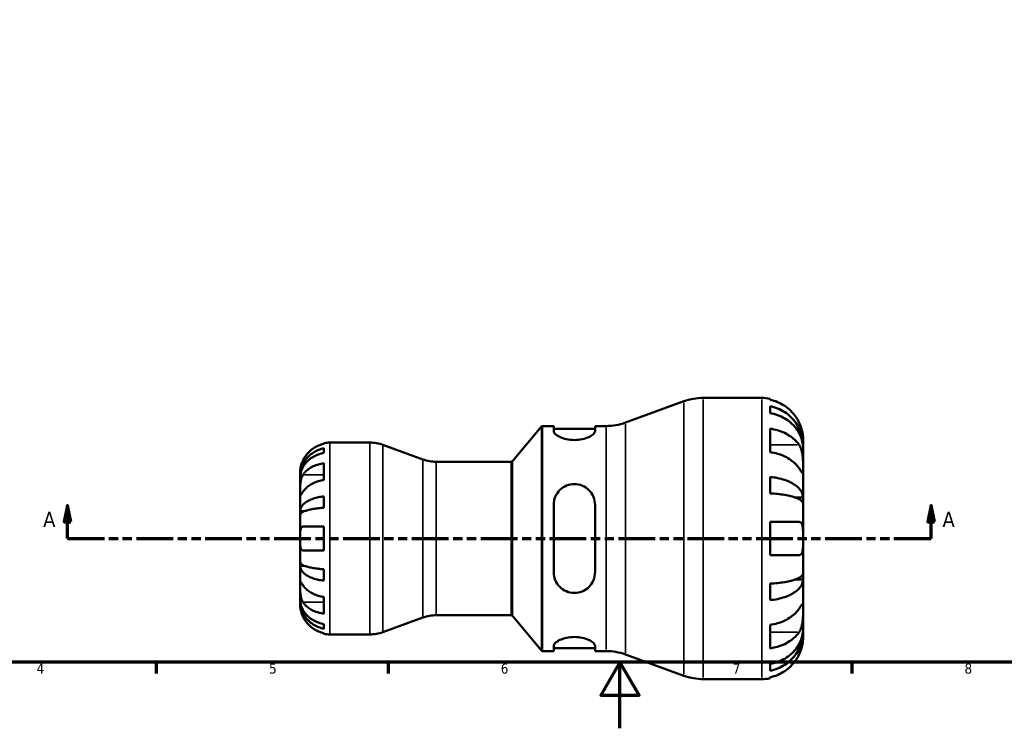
# Model space of a CAD drawing. Header units: millimetres. Extents: x 0 to 905, y -151 to 594.
# Tile 3 of 9: x 239 to 537, y 0 to 214. Entities that reach past the tile are written whole.
import ezdxf

# ---------------------------------------------------------------- set-up
doc = ezdxf.new("R2010")
doc.units = ezdxf.units.MM
doc.linetypes.add('DOUBLE_DASH_CHAIN', pattern=[1.2403, 0.6614, -0.0827, 0.1654, -0.0827, 0.1654, -0.0827])
for name, color, linetype, lineweight in [('Border (ANSI)', 7, 'Continuous', 70), ('Section Line (ANSI)', 7, 'DOUBLE_DASH_CHAIN', 70), ('Visible (ANSI)', 7, 'Continuous', 50), ('Visible Narrow (ANSI)', 7, 'Continuous', 35)]:
    doc.layers.add(name, color=color, linetype=linetype, lineweight=lineweight)
doc.styles.add('Label Text (ANSI)', font='tahoma.ttf')
doc.styles.add('Note Text (ANSI)', font='tahoma.ttf')

# ---------------------------------------------------------------- blocks, each defined once
blk = doc.blocks.new('Borders Default Border')
at = {"layer": 'Border (ANSI)'}
for p, q in [((280.33, 20), (280.33, 16.55)), ((350.42, 20), (350.42, 16.55)), ((490.58, 20), (490.58, 16.55))]:
    blk.add_line(p, q, dxfattribs=at)
at = {"layer": 'Border (ANSI)', "flags": 128}
for points in [[(20, 20), (20, 574), (821, 574), (821, 20), (20, 20)], [(420.5, 0), (420.5, 20), (414.73, 10), (426.27, 10), (420.5, 20)]]:
    blk.add_lwpolyline(points, dxfattribs=at)
at = {"layer": 'Border (ANSI)', "color": 230, "true_color": 0xff0080, "char_height": 3.05, "attachment_point": 7, "style": 'Note Text (ANSI)'}
for s, insert in [('4', (244.23, 16.55)), ('5', (314.48, 16.49)), ('6', (384.49, 16.49)), ('7', (454.6, 16.55)), ('8', (524.63, 16.48))]:
    blk.add_mtext(s, dxfattribs=dict(at, insert=insert))
blk = doc.blocks.new('2dTransSection0')
at = {"layer": 'Section Line (ANSI)', "linetype": 'Continuous'}
for p, q in [((253.57, 67.36), (252.57, 62.36)), ((253.57, 62.36), (253.57, 67.36)), ((254.57, 62.36), (253.57, 67.36)), ((514.5, 67.36), (513.5, 62.36)), ((514.5, 62.36), (514.5, 67.36)), ((515.5, 62.36), (514.5, 67.36)), ((252.57, 62.36), (254.57, 62.36)), ((253.57, 57.36), (253.57, 62.36)), ((513.5, 62.36), (515.5, 62.36)), ((514.5, 57.36), (514.5, 62.36)), ((253.57, 57.36), (264.78, 57.36)), ((503.3, 57.36), (514.5, 57.36))]:
    blk.add_line(p, q, dxfattribs=at)
at = {"layer": 'Section Line (ANSI)', "linetype": 'DOUBLE_DASH_CHAIN', "ltscale": 16.778378}
blk.add_line((253.57, 57.36), (514.5, 57.36), dxfattribs=at)
at = {"layer": 'Section Line (ANSI)', "linetype": 'Continuous', "flags": 128}
for points in [[(254.57, 62.36), (253.57, 67.36), (252.57, 62.36), (254.57, 62.36)], [(515.5, 62.36), (514.5, 67.36), (513.5, 62.36), (515.5, 62.36)]]:
    blk.add_lwpolyline(points, dxfattribs=at)
at = {"layer": 'Section Line (ANSI)'}
for points in [[(254.57, 62.36), (253.57, 67.36), (252.57, 62.36), (254.57, 62.36)], [(515.5, 62.36), (514.5, 67.36), (513.5, 62.36), (515.5, 62.36)]]:
    blk.add_solid(points, dxfattribs=at)
at = {"layer": 'Section Line (ANSI)', "char_height": 4.57, "attachment_point": 7, "style": 'Label Text (ANSI)'}
for insert in [(246.21, 60.86), (517.98, 60.86)]:
    blk.add_mtext('A', dxfattribs=dict(at, insert=insert))

msp = doc.modelspace()

# ---------------------------------------------------------------- linework, layer by layer
at = {"layer": 'Visible (ANSI)'}
for p, q in [((422.127, 92.385), (439.847, 98.835)), ((445.661, 99.86), (463.343, 99.86)), ((465.843, 99.608), (465.843, 99.311)), ((465.843, 97.349), (465.843, 95.274)), ((387.993, 80.739), (396.756, 91.182)), ((397.139, 91.36), (400.475, 91.36)), ((400.475, 91.36), (400.475, 89.794)), ((400.475, 90.51), (412.975, 90.51)), ((412.975, 91.36), (416.312, 91.36)), ((412.975, 89.794), (412.975, 91.36)), ((465.843, 90.559), (465.843, 83.488)), ((332.843, 86.36), (344.898, 86.36)), ((475.843, 85.444), (475.843, 87.36)), ((331.043, 85.953), (331.043, 86.178)), ((331.043, 83.212), (331.043, 84.645)), ((360.957, 81.26), (348.865, 85.661)), ((475.843, 85.444), (475.812, 85.444)), ((475.843, 84.678), (475.843, 85.444)), ((475.843, 78.573), (475.843, 84.678)), ((364.924, 80.56), (387.61, 80.56)), ((323.843, 76.073), (323.843, 77.36)), ((331.043, 75.032), (331.043, 80.124)), ((475.843, 69.758), (475.843, 78.573)), ((323.843, 75.583), (323.843, 76.073)), ((323.843, 76.073), (323.861, 76.073)), ((323.843, 71.502), (323.843, 75.583)), ((465.843, 75.999), (465.843, 70.989)), ((323.843, 65.601), (323.843, 71.502)), ((331.043, 66.635), (331.043, 70.095)), ((475.843, 69.758), (473.457, 69.758)), ((475.843, 67.91), (475.843, 69.758)), ((323.843, 64.419), (323.843, 65.601)), ((323.843, 65.601), (325.169, 65.601)), ((400.475, 67.56), (400.475, 47.16)), ((412.975, 47.16), (412.975, 67.56)), ((475.843, 57.36), (475.843, 67.91)), ((323.843, 57.36), (323.843, 64.419)), ((331.043, 53.76), (331.043, 60.96)), ((465.843, 62.36), (465.843, 52.36)), ((323.843, 50.302), (323.843, 57.36)), ((475.843, 46.81), (475.843, 57.36)), ((323.843, 49.119), (323.843, 50.302)), ((323.843, 43.218), (323.843, 49.119)), ((323.843, 49.119), (325.169, 49.119)), ((331.043, 44.626), (331.043, 48.085)), ((475.843, 44.962), (473.457, 44.962)), ((475.843, 44.962), (475.843, 46.81)), ((475.843, 36.147), (475.843, 44.962)), ((323.843, 39.137), (323.843, 43.218)), ((465.843, 43.731), (465.843, 38.721)), ((323.843, 38.647), (323.843, 39.137)), ((331.043, 34.597), (331.043, 39.688)), ((323.843, 37.36), (323.843, 38.647)), ((323.843, 38.647), (323.861, 38.647)), ((475.843, 30.042), (475.843, 36.147)), ((360.957, 33.461), (348.865, 29.06)), ((364.924, 34.16), (387.61, 34.16)), ((387.993, 33.982), (396.756, 23.539)), ((331.043, 30.075), (331.043, 31.508)), ((465.843, 31.232), (465.843, 24.161)), ((475.843, 29.276), (475.843, 30.042)), ((331.043, 28.542), (331.043, 28.768)), ((332.843, 28.36), (344.898, 28.36)), ((475.843, 29.276), (475.812, 29.276)), ((475.843, 27.36), (475.843, 29.276)), ((400.475, 24.926), (400.475, 23.36)), ((400.475, 24.21), (412.975, 24.21)), ((412.975, 23.36), (412.975, 24.926)), ((397.139, 23.36), (400.475, 23.36)), ((412.975, 23.36), (416.312, 23.36)), ((422.127, 22.335), (439.847, 15.885)), ((465.843, 19.447), (465.843, 17.371)), ((465.843, 15.41), (465.843, 15.113)), ((445.661, 14.86), (463.343, 14.86))]:
    msp.add_line(p, q, dxfattribs=at)
for centre, radius, start, end in [((445.661, 82.86), 17, 90, 110), ((463.343, 87.36), 12.5, 78.46304, 90), ((416.312, 108.36), 17, 270, 290), ((397.139, 90.86), 0.5, 90, 140), ((332.843, 77.36), 9, 90, 101.53696), ((344.898, 74.76), 11.6, 70, 90), ((364.924, 92.16), 11.6, 250, 270), ((387.61, 81.06), 0.5, 270, 320), ((364.924, 22.56), 11.6, 90, 110), ((387.61, 33.66), 0.5, 40, 90), ((332.843, 37.36), 9, 258.46304, 270), ((344.898, 39.96), 11.6, 270, 290), ((397.139, 23.86), 0.5, 220, 270), ((416.312, 6.36), 17, 70, 90), ((445.661, 31.86), 17, 250, 270), ((463.343, 27.36), 12.5, 270, 281.53696)]:
    msp.add_arc(centre, radius, start, end, dxfattribs=at)
for points, knots in [([(474.638, 92.36), (474.382, 92.905), (474.074, 93.457), (473.257, 94.687), (472.713, 95.343), (471.62, 96.44), (470.972, 96.984), (469.574, 97.922), (468.825, 98.316), (467.422, 98.9), (466.642, 99.147), (465.843, 99.311)], [6.1350469, 6.1350469, 6.1350469, 6.1350469, 6.3084728, 6.3084728, 6.5414503, 6.5414503, 6.7730229, 6.7730229, 7.0045956, 7.0045956, 7.2289364, 7.2289364, 7.2289364, 7.2289364]), ([(465.843, 97.349), (466.645, 97.19), (467.428, 96.951), (468.834, 96.386), (469.583, 96.006), (470.981, 95.099), (471.63, 94.574), (472.722, 93.515), (473.264, 92.884), (474.2, 91.525), (474.593, 90.798), (475.185, 89.411), (475.438, 88.624), (475.767, 87.016), (475.843, 86.195), (475.843, 85.444)], [0.2371476, 0.2371476, 0.2371476, 0.2371476, 0.4622755, 0.4622755, 0.6937459, 0.6937459, 0.9252164, 0.9252164, 1.1572518, 1.1572518, 1.3892871, 1.3892871, 1.6221879, 1.6221879, 1.8550887, 1.8550887, 1.8550887, 1.8550887]), ([(475.843, 84.678), (475.843, 85.347), (475.767, 86.078), (475.438, 87.509), (475.185, 88.209), (474.593, 89.443), (474.2, 90.091), (473.264, 91.3), (472.722, 91.862), (471.63, 92.804), (470.981, 93.272), (469.583, 94.078), (468.834, 94.417), (467.428, 94.92), (466.645, 95.132), (465.843, 95.274)], [5.5740576, 5.5740576, 5.5740576, 5.5740576, 5.8069583, 5.8069583, 6.0398591, 6.0398591, 6.2718945, 6.2718945, 6.5039298, 6.5039298, 6.7354003, 6.7354003, 6.9668708, 6.9668708, 7.1919987, 7.1919987, 7.1919987, 7.1919987]), ([(475.843, 87.36), (475.843, 87.36), (475.844, 87.41), (475.84, 87.617), (475.836, 87.781), (475.801, 88.313), (475.757, 88.73), (475.602, 89.566), (475.517, 89.936), (475.322, 90.617), (475.225, 90.915), (475.001, 91.527), (474.874, 91.84), (474.703, 92.219), (474.671, 92.29), (474.638, 92.36)], [-3.4720969, -3.4720969, -3.4720969, -3.4720969, -3.34968047, -3.34968047, -3.21609652, -3.21609652, -3.02231789, -3.02231789, -2.88911927, -2.88911927, -2.78956082, -2.78956082, -2.68657695, -2.68657695, -2.66294286, -2.66294286, -2.66294286, -2.66294286]), ([(412.975, 89.794), (412.975, 89.54), (412.81, 89.235), (412.149, 88.611), (411.653, 88.292), (410.539, 87.775), (409.857, 87.536), (408.345, 87.205), (407.514, 87.116), (405.92, 87.116), (405.073, 87.209), (403.536, 87.552), (402.846, 87.8), (401.749, 88.322), (401.272, 88.635), (400.635, 89.247), (400.475, 89.545), (400.475, 89.794)], [0.9547362, 0.9547362, 0.9547362, 0.9547362, 1.2091216, 1.2091216, 1.463507, 1.463507, 1.6999776, 1.6999776, 1.9364483, 1.9364483, 2.1780687, 2.1780687, 2.4196892, 2.4196892, 2.6689555, 2.6689555, 2.9182218, 2.9182218, 2.9182218, 2.9182218]), ([(465.843, 90.559), (466.642, 90.443), (467.422, 90.269), (468.825, 89.856), (469.574, 89.577), (470.972, 88.914), (471.62, 88.529), (472.713, 87.753), (473.257, 87.29), (474.074, 86.42), (474.382, 86.03), (474.638, 85.644)], [0.2371559, 0.2371559, 0.2371559, 0.2371559, 0.4614966, 0.4614966, 0.6930693, 0.6930693, 0.924642, 0.924642, 1.1576195, 1.1576195, 1.3310454, 1.3310454, 1.3310454, 1.3310454]), ([(323.843, 76.073), (323.843, 76.614), (323.898, 77.206), (324.135, 78.363), (324.317, 78.93), (324.744, 79.928), (325.027, 80.452), (325.7, 81.431), (326.091, 81.885), (326.877, 82.647), (327.344, 83.025), (328.351, 83.678), (328.89, 83.952), (329.902, 84.358), (330.466, 84.531), (331.043, 84.645)], [4.0142509, 4.0142509, 4.0142509, 4.0142509, 4.1819549, 4.1819549, 4.3496588, 4.3496588, 4.5167189, 4.5167189, 4.6837789, 4.6837789, 4.8504333, 4.8504333, 5.0170876, 5.0170876, 5.1791816, 5.1791816, 5.1791816, 5.1791816]), ([(331.043, 85.953), (330.469, 85.834), (329.908, 85.657), (328.898, 85.237), (328.359, 84.953), (327.352, 84.277), (326.886, 83.885), (326.099, 83.095), (325.707, 82.622), (325.122, 81.74), (324.902, 81.348), (324.719, 80.96)], [0.17075309, 0.17075309, 0.17075309, 0.17075309, 0.33215152, 0.33215152, 0.49888818, 0.49888818, 0.66562485, 0.66562485, 0.83351137, 0.83351137, 0.95687373, 0.95687373, 0.95687373, 0.95687373]), ([(474.638, 78.573), (474.382, 78.959), (474.074, 79.349), (473.257, 80.219), (472.713, 80.682), (471.62, 81.458), (470.972, 81.843), (469.574, 82.506), (468.825, 82.785), (467.422, 83.198), (466.642, 83.372), (465.843, 83.488)], [6.1350469, 6.1350469, 6.1350469, 6.1350469, 6.3084728, 6.3084728, 6.5414503, 6.5414503, 6.7730229, 6.7730229, 7.0045956, 7.0045956, 7.2289364, 7.2289364, 7.2289364, 7.2289364]), ([(474.638, 85.644), (474.714, 85.53), (474.787, 85.409), (474.991, 85.035), (475.112, 84.767), (475.331, 84.173), (475.426, 83.85), (475.614, 83.035), (475.69, 82.538), (475.802, 81.408), (475.825, 80.788), (475.846, 79.596), (475.843, 79.041), (475.843, 78.573)], [-0.80549596, -0.80549596, -0.80549596, -0.80549596, -0.75183339, -0.75183339, -0.64811579, -0.64811579, -0.53942343, -0.53942343, -0.38723334, -0.38723334, -0.19834363, -0.19834363, 0, 0, 0, 0]), ([(324.719, 80.96), (324.652, 80.817), (324.588, 80.673), (324.438, 80.313), (324.357, 80.099), (324.209, 79.658), (324.143, 79.434), (324.009, 78.908), (323.955, 78.622), (323.873, 78.06), (323.856, 77.81), (323.841, 77.454), (323.843, 77.36), (323.843, 77.36)], [-0.57647647, -0.57647647, -0.57647647, -0.57647647, -0.52968676, -0.52968676, -0.46054026, -0.46054026, -0.38562403, -0.38562403, -0.27730827, -0.27730827, -0.14258086, -0.14258086, 0, 0, 0, 0]), ([(331.043, 83.212), (330.466, 83.11), (329.902, 82.957), (328.89, 82.595), (328.351, 82.351), (327.344, 81.771), (326.877, 81.434), (326.091, 80.756), (325.7, 80.351), (325.027, 79.481), (324.744, 79.014), (324.317, 78.126), (324.135, 77.622), (323.898, 76.591), (323.843, 76.065), (323.843, 75.583)], [0.1707461, 0.1707461, 0.1707461, 0.1707461, 0.33284, 0.33284, 0.4994944, 0.4994944, 0.6661487, 0.6661487, 0.8332087, 0.8332087, 1.0002688, 1.0002688, 1.1679728, 1.1679728, 1.3356767, 1.3356767, 1.3356767, 1.3356767]), ([(324.719, 76.593), (324.9, 76.865), (325.117, 77.139), (325.697, 77.759), (326.087, 78.093), (326.872, 78.653), (327.339, 78.932), (328.347, 79.412), (328.887, 79.614), (329.901, 79.913), (330.465, 80.04), (331.043, 80.124)], [4.42789013, 4.42789013, 4.42789013, 4.42789013, 4.54980941, 4.54980941, 4.7172218, 4.7172218, 4.88443989, 4.88443989, 5.05165798, 5.05165798, 5.21398971, 5.21398971, 5.21398971, 5.21398971]), ([(475.843, 78.573), (475.843, 78.314), (475.844, 78.084), (475.841, 77.678), (475.839, 77.507), (475.817, 77.204), (475.791, 77.113), (475.683, 77.105), (475.605, 77.18), (475.412, 77.428), (475.316, 77.564), (475.095, 77.887), (474.971, 78.072), (474.772, 78.372), (474.706, 78.471), (474.638, 78.573)], [0, 0, 0, 0, 0.11001315, 0.11001315, 0.22756875, 0.22756875, 0.39041262, 0.39041262, 0.54459104, 0.54459104, 0.65219658, 0.65219658, 0.75650694, 0.75650694, 0.80454923, 0.80454923, 0.80454923, 0.80454923]), ([(323.843, 71.502), (323.843, 71.686), (323.843, 71.888), (323.845, 72.339), (323.846, 72.589), (323.862, 73.217), (323.88, 73.603), (323.956, 74.356), (324.011, 74.717), (324.149, 75.303), (324.216, 75.532), (324.374, 75.957), (324.462, 76.151), (324.61, 76.422), (324.664, 76.51), (324.719, 76.593)], [0, 0, 0, 0, 0.07774953, 0.07774953, 0.16081914, 0.16081914, 0.27783798, 0.27783798, 0.3882896, 0.3882896, 0.46542959, 0.46542959, 0.54035429, 0.54035429, 0.57953204, 0.57953204, 0.57953204, 0.57953204]), ([(331.043, 75.032), (330.469, 74.949), (329.908, 74.823), (328.898, 74.526), (328.359, 74.326), (327.352, 73.848), (326.886, 73.571), (326.099, 73.012), (325.707, 72.678), (325.122, 72.054), (324.902, 71.776), (324.719, 71.502)], [0.17075309, 0.17075309, 0.17075309, 0.17075309, 0.33215152, 0.33215152, 0.49888818, 0.49888818, 0.66562485, 0.66562485, 0.83351137, 0.83351137, 0.95687373, 0.95687373, 0.95687373, 0.95687373]), ([(465.843, 75.999), (466.645, 75.916), (467.428, 75.791), (468.834, 75.495), (469.583, 75.295), (470.981, 74.82), (471.63, 74.545), (472.722, 73.99), (473.264, 73.659), (474.2, 72.946), (474.593, 72.565), (475.185, 71.838), (475.438, 71.425), (475.767, 70.583), (475.843, 70.152), (475.843, 69.758)], [0.2371476, 0.2371476, 0.2371476, 0.2371476, 0.4622755, 0.4622755, 0.6937459, 0.6937459, 0.9252164, 0.9252164, 1.1572518, 1.1572518, 1.3892871, 1.3892871, 1.6221879, 1.6221879, 1.8550887, 1.8550887, 1.8550887, 1.8550887]), ([(324.719, 71.502), (324.66, 71.414), (324.604, 71.329), (324.453, 71.104), (324.366, 70.975), (324.21, 70.75), (324.142, 70.656), (324.009, 70.49), (323.955, 70.443), (323.873, 70.456), (323.856, 70.547), (323.841, 70.9), (323.843, 71.166), (323.843, 71.502)], [-0.58004807, -0.58004807, -0.58004807, -0.58004807, -0.5384523, -0.5384523, -0.46383793, -0.46383793, -0.3862639, -0.3862639, -0.27840269, -0.27840269, -0.14277912, -0.14277912, 0, 0, 0, 0]), ([(400.475, 67.56), (400.475, 68.369), (400.641, 69.221), (401.302, 70.78), (401.798, 71.488), (402.912, 72.568), (403.594, 73.03), (405.106, 73.652), (405.937, 73.81), (406.725, 73.81), (407.531, 73.81), (408.378, 73.645), (409.915, 72.999), (410.605, 72.519), (411.702, 71.423), (412.179, 70.724), (412.816, 69.189), (412.975, 68.353), (412.975, 67.56)], [-0.981712, -0.981712, -0.981712, -0.981712, -0.7273266, -0.7273266, -0.4729413, -0.4729413, -0.2364706, -0.2364706, 0, 0, 0, 0.2416205, 0.2416205, 0.4832409, 0.4832409, 0.7325072, 0.7325072, 0.9817735, 0.9817735, 0.9817735, 0.9817735]), ([(323.843, 65.601), (323.843, 65.885), (323.898, 66.195), (324.135, 66.802), (324.317, 67.099), (324.744, 67.622), (325.027, 67.897), (325.7, 68.41), (326.091, 68.648), (326.877, 69.047), (327.344, 69.246), (328.351, 69.588), (328.89, 69.731), (329.902, 69.945), (330.466, 70.035), (331.043, 70.095)], [4.0142509, 4.0142509, 4.0142509, 4.0142509, 4.1819549, 4.1819549, 4.3496588, 4.3496588, 4.5167189, 4.5167189, 4.6837789, 4.6837789, 4.8504333, 4.8504333, 5.0170876, 5.0170876, 5.1791816, 5.1791816, 5.1791816, 5.1791816]), ([(475.843, 67.91), (475.843, 68.105), (475.767, 68.317), (475.438, 68.733), (475.185, 68.936), (474.593, 69.295), (474.2, 69.483), (473.264, 69.835), (472.722, 69.998), (471.63, 70.272), (470.981, 70.407), (469.583, 70.642), (468.834, 70.74), (467.428, 70.886), (466.645, 70.948), (465.843, 70.989)], [5.5740571, 5.5740571, 5.5740571, 5.5740571, 5.8069579, 5.8069579, 6.0398587, 6.0398587, 6.271894, 6.271894, 6.5039294, 6.5039294, 6.7353999, 6.7353999, 6.9668704, 6.9668704, 7.1919982, 7.1919982, 7.1919982, 7.1919982]), ([(331.043, 66.635), (330.466, 66.606), (329.902, 66.561), (328.89, 66.456), (328.351, 66.385), (327.344, 66.217), (326.877, 66.119), (326.091, 65.922), (325.7, 65.804), (325.027, 65.551), (324.744, 65.416), (324.317, 65.157), (324.135, 65.011), (323.898, 64.711), (323.843, 64.559), (323.843, 64.419)], [0.1707461, 0.1707461, 0.1707461, 0.1707461, 0.33284, 0.33284, 0.4994944, 0.4994944, 0.6661487, 0.6661487, 0.8332087, 0.8332087, 1.0002688, 1.0002688, 1.1679728, 1.1679728, 1.3356767, 1.3356767, 1.3356767, 1.3356767]), ([(323.843, 57.36), (323.843, 57.64), (323.843, 57.92), (323.845, 58.488), (323.848, 58.773), (323.87, 59.451), (323.898, 59.814), (324.005, 60.316), (324.065, 60.486), (324.204, 60.718), (324.273, 60.794), (324.432, 60.907), (324.523, 60.941), (324.654, 60.958), (324.686, 60.96), (324.719, 60.96)], [-2.49913258, -2.49913258, -2.49913258, -2.49913258, -2.41505436, -2.41505436, -2.32384732, -2.32384732, -2.1841143, -2.1841143, -2.08674766, -2.08674766, -2.01440674, -2.01440674, -1.93994266, -1.93994266, -1.91637503, -1.91637503, -1.91637503, -1.91637503]), ([(324.719, 60.96), (324.9, 60.96), (325.117, 60.96), (325.697, 60.96), (326.087, 60.96), (326.872, 60.96), (327.339, 60.96), (328.347, 60.96), (328.887, 60.96), (329.901, 60.96), (330.465, 60.96), (331.043, 60.96)], [4.42789013, 4.42789013, 4.42789013, 4.42789013, 4.54980941, 4.54980941, 4.7172218, 4.7172218, 4.88443989, 4.88443989, 5.05165798, 5.05165798, 5.21398971, 5.21398971, 5.21398971, 5.21398971]), ([(465.843, 62.36), (466.642, 62.36), (467.422, 62.36), (468.825, 62.36), (469.574, 62.36), (470.972, 62.36), (471.62, 62.36), (472.713, 62.36), (473.257, 62.36), (474.074, 62.36), (474.382, 62.36), (474.638, 62.36)], [0.2371559, 0.2371559, 0.2371559, 0.2371559, 0.4614966, 0.4614966, 0.6930693, 0.6930693, 0.924642, 0.924642, 1.1576195, 1.1576195, 1.3310454, 1.3310454, 1.3310454, 1.3310454]), ([(474.638, 62.36), (474.758, 62.36), (474.87, 62.341), (475.066, 62.264), (475.152, 62.21), (475.326, 62.05), (475.41, 61.936), (475.605, 61.545), (475.689, 61.219), (475.803, 60.378), (475.826, 59.857), (475.846, 58.676), (475.843, 58.022), (475.843, 57.36)], [-0.81008556, -0.81008556, -0.81008556, -0.81008556, -0.72450889, -0.72450889, -0.64723262, -0.64723262, -0.55204363, -0.55204363, -0.38533174, -0.38533174, -0.198496, -0.198496, 0, 0, 0, 0]), ([(324.719, 53.76), (324.652, 53.76), (324.588, 53.769), (324.438, 53.812), (324.357, 53.858), (324.209, 53.995), (324.143, 54.091), (324.009, 54.381), (323.955, 54.599), (323.873, 55.181), (323.856, 55.56), (323.841, 56.414), (323.843, 56.885), (323.843, 57.36)], [-0.57647647, -0.57647647, -0.57647647, -0.57647647, -0.52968676, -0.52968676, -0.46054026, -0.46054026, -0.38562403, -0.38562403, -0.27730827, -0.27730827, -0.14258086, -0.14258086, 0, 0, 0, 0]), ([(475.843, 57.36), (475.843, 56.897), (475.844, 56.436), (475.838, 55.452), (475.83, 54.943), (475.773, 54.078), (475.728, 53.717), (475.587, 53.148), (475.5, 52.931), (475.314, 52.658), (475.231, 52.573), (475.055, 52.45), (474.963, 52.41), (474.791, 52.369), (474.716, 52.36), (474.638, 52.36)], [0, 0, 0, 0, 0.13904224, 0.13904224, 0.3069836, 0.3069836, 0.45640172, 0.45640172, 0.58715519, 0.58715519, 0.67036591, 0.67036591, 0.74645478, 0.74645478, 0.80112917, 0.80112917, 0.80112917, 0.80112917]), ([(331.043, 53.76), (330.469, 53.76), (329.908, 53.76), (328.898, 53.76), (328.359, 53.76), (327.352, 53.76), (326.886, 53.76), (326.099, 53.76), (325.707, 53.76), (325.122, 53.76), (324.902, 53.76), (324.719, 53.76)], [0.17075309, 0.17075309, 0.17075309, 0.17075309, 0.33215152, 0.33215152, 0.49888818, 0.49888818, 0.66562485, 0.66562485, 0.83351137, 0.83351137, 0.95687373, 0.95687373, 0.95687373, 0.95687373]), ([(474.638, 52.36), (474.382, 52.36), (474.074, 52.36), (473.257, 52.36), (472.713, 52.36), (471.62, 52.36), (470.972, 52.36), (469.574, 52.36), (468.825, 52.36), (467.422, 52.36), (466.642, 52.36), (465.843, 52.36)], [6.1350469, 6.1350469, 6.1350469, 6.1350469, 6.3084728, 6.3084728, 6.5414503, 6.5414503, 6.7730229, 6.7730229, 7.0045956, 7.0045956, 7.2289364, 7.2289364, 7.2289364, 7.2289364]), ([(323.843, 50.302), (323.843, 50.162), (323.898, 50.009), (324.135, 49.71), (324.316, 49.564), (324.742, 49.306), (325.024, 49.17), (325.697, 48.917), (326.087, 48.8), (326.872, 48.603), (327.339, 48.505), (328.347, 48.336), (328.887, 48.265), (329.9, 48.159), (330.465, 48.115), (331.043, 48.085)], [4.0142513, 4.0142513, 4.0142513, 4.0142513, 4.1817861, 4.1817861, 4.3493209, 4.3493209, 4.5162129, 4.5162129, 4.683105, 4.683105, 4.8499282, 4.8499282, 5.0167515, 5.0167515, 5.1791755, 5.1791755, 5.1791755, 5.1791755]), ([(331.043, 44.626), (330.465, 44.686), (329.9, 44.776), (328.887, 44.99), (328.347, 45.134), (327.339, 45.476), (326.872, 45.675), (326.087, 46.075), (325.697, 46.313), (325.024, 46.826), (324.742, 47.1), (324.316, 47.623), (324.135, 47.92), (323.898, 48.526), (323.843, 48.836), (323.843, 49.119)], [0.1707525, 0.1707525, 0.1707525, 0.1707525, 0.3331765, 0.3331765, 0.4999998, 0.4999998, 0.6668231, 0.6668231, 0.8337151, 0.8337151, 1.0006071, 1.0006071, 1.1681419, 1.1681419, 1.3356767, 1.3356767, 1.3356767, 1.3356767]), ([(412.975, 47.16), (412.975, 46.351), (412.81, 45.499), (412.149, 43.94), (411.653, 43.233), (410.539, 42.152), (409.857, 41.69), (408.345, 41.068), (407.514, 40.91), (405.92, 40.91), (405.073, 41.075), (403.536, 41.721), (402.846, 42.201), (401.749, 43.298), (401.272, 43.997), (400.635, 45.531), (400.475, 46.368), (400.475, 47.16)], [0.9547362, 0.9547362, 0.9547362, 0.9547362, 1.2091216, 1.2091216, 1.463507, 1.463507, 1.6999776, 1.6999776, 1.9364483, 1.9364483, 2.1780687, 2.1780687, 2.4196892, 2.4196892, 2.6689555, 2.6689555, 2.9182218, 2.9182218, 2.9182218, 2.9182218]), ([(465.843, 43.731), (466.645, 43.772), (467.428, 43.834), (468.834, 43.98), (469.583, 44.078), (470.981, 44.313), (471.63, 44.449), (472.722, 44.722), (473.264, 44.886), (474.2, 45.237), (474.593, 45.425), (475.185, 45.784), (475.438, 45.987), (475.767, 46.403), (475.843, 46.616), (475.843, 46.81)], [0.2371476, 0.2371476, 0.2371476, 0.2371476, 0.4622755, 0.4622755, 0.6937459, 0.6937459, 0.9252164, 0.9252164, 1.1572518, 1.1572518, 1.3892871, 1.3892871, 1.6221879, 1.6221879, 1.8550887, 1.8550887, 1.8550887, 1.8550887]), ([(475.843, 44.962), (475.843, 44.568), (475.767, 44.138), (475.438, 43.295), (475.185, 42.882), (474.593, 42.155), (474.2, 41.774), (473.264, 41.062), (472.722, 40.731), (471.63, 40.176), (470.981, 39.9), (469.583, 39.425), (468.834, 39.226), (467.428, 38.93), (466.645, 38.804), (465.843, 38.721)], [5.5740571, 5.5740571, 5.5740571, 5.5740571, 5.8069579, 5.8069579, 6.0398587, 6.0398587, 6.271894, 6.271894, 6.5039294, 6.5039294, 6.7353999, 6.7353999, 6.9668704, 6.9668704, 7.1919982, 7.1919982, 7.1919982, 7.1919982]), ([(324.719, 38.127), (324.66, 38.215), (324.604, 38.31), (324.453, 38.587), (324.366, 38.782), (324.21, 39.209), (324.142, 39.44), (324.009, 40.02), (323.955, 40.373), (323.873, 41.18), (323.856, 41.625), (323.841, 42.482), (323.843, 42.881), (323.843, 43.218)], [-0.58004807, -0.58004807, -0.58004807, -0.58004807, -0.5384523, -0.5384523, -0.46383793, -0.46383793, -0.3862639, -0.3862639, -0.27840269, -0.27840269, -0.14277912, -0.14277912, 0, 0, 0, 0]), ([(323.843, 43.218), (323.843, 43.401), (323.843, 43.564), (323.845, 43.853), (323.846, 43.975), (323.862, 44.197), (323.88, 44.266), (323.956, 44.278), (324.011, 44.228), (324.149, 44.056), (324.216, 43.961), (324.374, 43.734), (324.462, 43.603), (324.61, 43.381), (324.664, 43.301), (324.719, 43.218)], [0, 0, 0, 0, 0.07774953, 0.07774953, 0.16081914, 0.16081914, 0.27783798, 0.27783798, 0.3882896, 0.3882896, 0.46542959, 0.46542959, 0.54035429, 0.54035429, 0.57953204, 0.57953204, 0.57953204, 0.57953204]), ([(324.719, 43.218), (324.902, 42.944), (325.122, 42.666), (325.707, 42.043), (326.099, 41.709), (326.886, 41.15), (327.352, 40.873), (328.359, 40.395), (328.898, 40.194), (329.908, 39.897), (330.469, 39.771), (331.043, 39.688)], [4.42788405, 4.42788405, 4.42788405, 4.42788405, 4.5512464, 4.5512464, 4.71913293, 4.71913293, 4.88586959, 4.88586959, 5.05260626, 5.05260626, 5.21400469, 5.21400469, 5.21400469, 5.21400469]), ([(323.843, 39.137), (323.843, 38.655), (323.898, 38.129), (324.135, 37.099), (324.317, 36.595), (324.744, 35.706), (325.027, 35.24), (325.7, 34.369), (326.091, 33.965), (326.877, 33.286), (327.344, 32.95), (328.351, 32.369), (328.89, 32.125), (329.902, 31.763), (330.466, 31.61), (331.043, 31.508)], [4.0142509, 4.0142509, 4.0142509, 4.0142509, 4.1819549, 4.1819549, 4.3496588, 4.3496588, 4.5167189, 4.5167189, 4.6837789, 4.6837789, 4.8504333, 4.8504333, 5.0170876, 5.0170876, 5.1791816, 5.1791816, 5.1791816, 5.1791816]), ([(331.043, 30.075), (330.465, 30.19), (329.9, 30.363), (328.887, 30.77), (328.347, 31.045), (327.339, 31.698), (326.872, 32.077), (326.087, 32.84), (325.697, 33.294), (325.024, 34.272), (324.742, 34.796), (324.316, 35.793), (324.135, 36.359), (323.898, 37.516), (323.843, 38.106), (323.843, 38.647)], [0.1707525, 0.1707525, 0.1707525, 0.1707525, 0.3331765, 0.3331765, 0.4999998, 0.4999998, 0.6668231, 0.6668231, 0.8337151, 0.8337151, 1.0006071, 1.0006071, 1.1681419, 1.1681419, 1.3356767, 1.3356767, 1.3356767, 1.3356767]), ([(323.843, 37.36), (323.843, 37.36), (323.843, 37.327), (323.845, 37.192), (323.848, 37.086), (323.869, 36.736), (323.896, 36.452), (324.002, 35.851), (324.066, 35.566), (324.238, 34.963), (324.343, 34.651), (324.545, 34.144), (324.629, 33.951), (324.719, 33.76)], [0, 0, 0, 0, 0.0846147, 0.0846147, 0.17434238, 0.17434238, 0.3108876, 0.3108876, 0.41427185, 0.41427185, 0.5166571, 0.5166571, 0.58005471, 0.58005471, 0.58005471, 0.58005471]), ([(331.043, 34.597), (330.465, 34.681), (329.901, 34.807), (328.887, 35.106), (328.347, 35.308), (327.339, 35.789), (326.872, 36.067), (326.087, 36.627), (325.697, 36.961), (325.117, 37.581), (324.9, 37.856), (324.719, 38.127)], [0.1707715, 0.1707715, 0.1707715, 0.1707715, 0.33310322, 0.33310322, 0.50032131, 0.50032131, 0.6675394, 0.6675394, 0.83495179, 0.83495179, 0.95687108, 0.95687108, 0.95687108, 0.95687108]), ([(465.843, 31.232), (466.642, 31.348), (467.422, 31.523), (468.825, 31.935), (469.574, 32.214), (470.972, 32.877), (471.62, 33.262), (472.713, 34.038), (473.257, 34.501), (474.074, 35.371), (474.382, 35.762), (474.638, 36.147)], [0.2371559, 0.2371559, 0.2371559, 0.2371559, 0.4614966, 0.4614966, 0.6930693, 0.6930693, 0.924642, 0.924642, 1.1576195, 1.1576195, 1.3310454, 1.3310454, 1.3310454, 1.3310454]), ([(474.638, 36.147), (474.714, 36.261), (474.787, 36.371), (474.991, 36.678), (475.112, 36.859), (475.331, 37.178), (475.426, 37.312), (475.614, 37.55), (475.69, 37.618), (475.802, 37.601), (475.825, 37.475), (475.846, 36.984), (475.843, 36.614), (475.843, 36.147)], [-0.80549596, -0.80549596, -0.80549596, -0.80549596, -0.75183339, -0.75183339, -0.64811579, -0.64811579, -0.53942343, -0.53942343, -0.38723334, -0.38723334, -0.19834363, -0.19834363, 0, 0, 0, 0]), ([(475.843, 36.147), (475.843, 35.888), (475.844, 35.601), (475.841, 34.96), (475.839, 34.606), (475.817, 33.723), (475.791, 33.186), (475.683, 32.135), (475.605, 31.632), (475.412, 30.818), (475.316, 30.5), (475.095, 29.912), (474.971, 29.644), (474.772, 29.286), (474.706, 29.178), (474.638, 29.076)], [0, 0, 0, 0, 0.11001315, 0.11001315, 0.22756875, 0.22756875, 0.39041262, 0.39041262, 0.54459104, 0.54459104, 0.65219658, 0.65219658, 0.75650694, 0.75650694, 0.80454923, 0.80454923, 0.80454923, 0.80454923]), ([(324.719, 33.76), (324.902, 33.372), (325.122, 32.98), (325.707, 32.098), (326.099, 31.626), (326.886, 30.835), (327.352, 30.443), (328.359, 29.768), (328.898, 29.484), (329.908, 29.063), (330.469, 28.886), (331.043, 28.768)], [4.42788405, 4.42788405, 4.42788405, 4.42788405, 4.5512464, 4.5512464, 4.71913293, 4.71913293, 4.88586959, 4.88586959, 5.05260626, 5.05260626, 5.21400469, 5.21400469, 5.21400469, 5.21400469]), ([(465.843, 19.447), (466.645, 19.588), (467.428, 19.801), (468.834, 20.303), (469.583, 20.642), (470.981, 21.449), (471.63, 21.916), (472.722, 22.858), (473.264, 23.42), (474.2, 24.629), (474.593, 25.277), (475.185, 26.511), (475.438, 27.211), (475.767, 28.642), (475.843, 29.373), (475.843, 30.042)], [0.2371476, 0.2371476, 0.2371476, 0.2371476, 0.4622755, 0.4622755, 0.6937459, 0.6937459, 0.9252164, 0.9252164, 1.1572518, 1.1572518, 1.3892871, 1.3892871, 1.6221879, 1.6221879, 1.8550887, 1.8550887, 1.8550887, 1.8550887]), ([(400.475, 24.926), (400.475, 25.181), (400.641, 25.485), (401.302, 26.109), (401.798, 26.428), (402.912, 26.946), (403.594, 27.185), (405.106, 27.515), (405.937, 27.605), (406.725, 27.605), (407.514, 27.605), (408.345, 27.515), (409.857, 27.185), (410.539, 26.946), (411.653, 26.428), (412.149, 26.109), (412.81, 25.485), (412.975, 25.181), (412.975, 24.926)], [-0.981712, -0.981712, -0.981712, -0.981712, -0.7273266, -0.7273266, -0.4729413, -0.4729413, -0.2364706, -0.2364706, 0, 0, 0, 0.2364706, 0.2364706, 0.4729413, 0.4729413, 0.7273266, 0.7273266, 0.981712, 0.981712, 0.981712, 0.981712]), ([(475.843, 29.276), (475.843, 28.525), (475.767, 27.704), (475.438, 26.096), (475.185, 25.309), (474.593, 23.923), (474.2, 23.195), (473.264, 21.836), (472.722, 21.205), (471.63, 20.146), (470.981, 19.621), (469.583, 18.715), (468.834, 18.334), (467.428, 17.769), (466.645, 17.53), (465.843, 17.371)], [5.5740571, 5.5740571, 5.5740571, 5.5740571, 5.8069579, 5.8069579, 6.0398587, 6.0398587, 6.2718941, 6.2718941, 6.5039294, 6.5039294, 6.7353999, 6.7353999, 6.9668704, 6.9668704, 7.1919983, 7.1919983, 7.1919983, 7.1919983]), ([(474.638, 29.076), (474.382, 28.691), (474.074, 28.3), (473.257, 27.43), (472.713, 26.967), (471.62, 26.191), (470.972, 25.806), (469.574, 25.143), (468.825, 24.864), (467.422, 24.452), (466.642, 24.277), (465.843, 24.161)], [6.1350469, 6.1350469, 6.1350469, 6.1350469, 6.3084728, 6.3084728, 6.5414503, 6.5414503, 6.7730229, 6.7730229, 7.0045956, 7.0045956, 7.2289364, 7.2289364, 7.2289364, 7.2289364]), ([(474.638, 22.36), (474.726, 22.548), (474.81, 22.737), (475.013, 23.225), (475.126, 23.522), (475.333, 24.137), (475.425, 24.45), (475.613, 25.192), (475.69, 25.597), (475.803, 26.387), (475.825, 26.734), (475.846, 27.229), (475.843, 27.36), (475.843, 27.36)], [-0.80030455, -0.80030455, -0.80030455, -0.80030455, -0.73902747, -0.73902747, -0.64314065, -0.64314065, -0.53879935, -0.53879935, -0.38557884, -0.38557884, -0.19805199, -0.19805199, 0, 0, 0, 0]), ([(465.843, 15.41), (466.642, 15.574), (467.422, 15.82), (468.825, 16.404), (469.574, 16.798), (470.972, 17.736), (471.62, 18.28), (472.713, 19.378), (473.257, 20.033), (474.074, 21.263), (474.382, 21.815), (474.638, 22.36)], [0.2371559, 0.2371559, 0.2371559, 0.2371559, 0.4614966, 0.4614966, 0.6930693, 0.6930693, 0.924642, 0.924642, 1.1576195, 1.1576195, 1.3310454, 1.3310454, 1.3310454, 1.3310454])]:
    msp.add_open_spline(points, degree=3, knots=knots, dxfattribs=at)
at = {"layer": 'Visible Narrow (ANSI)'}
for p, q in [((439.847, 16.396), (439.847, 98.324)), ((445.661, 99.337), (445.661, 15.383)), ((463.343, 15.383), (463.343, 99.337)), ((396.756, 23.955), (396.756, 90.765)), ((397.139, 90.942), (397.139, 23.779)), ((416.312, 23.779), (416.312, 90.942)), ((422.127, 91.954), (422.127, 22.766)), ((332.843, 28.717), (332.843, 86.003)), ((344.898, 28.717), (344.898, 86.003)), ((348.865, 85.312), (348.865, 29.408)), ((474.198, 85.644), (466.283, 85.644)), ((360.957, 33.755), (360.957, 80.965)), ((387.993, 80.451), (387.993, 34.269)), ((364.924, 80.275), (364.924, 34.446)), ((387.61, 34.446), (387.61, 80.275)), ((325.035, 76.593), (330.727, 76.593)), ((325.035, 38.127), (330.727, 38.127)), ((474.198, 29.076), (466.283, 29.076))]:
    msp.add_line(p, q, dxfattribs=at)

# ---------------------------------------------------------------- block references
msp.add_blockref('Borders Default Border', (0, 0))
at = {"layer": 'Section Line (ANSI)'}
msp.add_blockref('2dTransSection0', (0, 0), dxfattribs=at)

doc.saveas('drawing.dxf')
